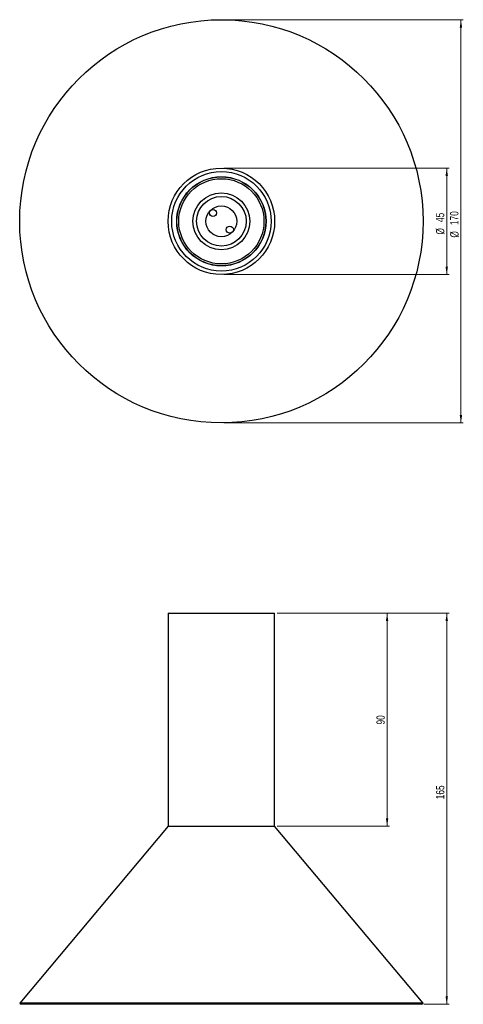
# Model space of a CAD drawing. Header units: millimetres. Extents: x 602 to 790, y 351 to 767.
import ezdxf

# ---------------------------------------------------------------- set-up
doc = ezdxf.new("R2010")
doc.units = ezdxf.units.MM
doc.styles.add('SLDTEXTSTYLE0', font='TXT', dxfattribs={"width": 0.75})
doc.dimstyles.new('SLDDIMSTYLE0', dxfattribs={"dimtxt": 3.5, "dimasz": 3.302, "dimexe": 0, "dimexo": 0.0625, "dimgap": 0.875, "dimtad": 1, "dimdec": 0, "dimrnd": 1e-09, "dimzin": 12, "dimdsep": 46, "dimtxsty": 'SLDTEXTSTYLE0', "dimsah": 1, "dimcen": 0.09, "dimadec": 0, "dimazin": 3, "dimtfac": 1, "dimtdec": 0, "dimtofl": 0, "dimtmove": 0, "dimatfit": 3, "dimfxl": 0, "dimfrac": 2, "dimtolj": 1, "dimtzin": 12, "dimarcsym": 0})

# ---------------------------------------------------------------- blocks, each defined once
blk = doc.blocks.new('_D')
at = {"color": 7, "linetype": 'Continuous', "lineweight": 0}
for p, q in [((711.09, 516.63), (783.78, 516.63)), ((782.78, 516.63), (782.78, 351.4)), ((773.17, 351.4), (783.78, 351.4))]:
    blk.add_line(p, q, dxfattribs=at)
at = {"color": 7, "linetype": 'Continuous', "lineweight": 18}
for points in [[(782.78, 516.63), (782.28, 513.33), (783.29, 513.33)], [(782.78, 351.4), (783.29, 354.7), (782.28, 354.7)]]:
    blk.add_solid(points, dxfattribs=at)
at = {"color": 7, "linetype": 'Continuous', "lineweight": 18, "insert": (778.27, 438.04), "char_height": 3.5, "attachment_point": 1, "rotation": 90, "style": 'SLDTEXTSTYLE0'}
blk.add_mtext('165', dxfattribs=at)
blk = doc.blocks.new('_D_1')
at = {"color": 7, "linetype": 'Continuous', "lineweight": 0}
for p, q in [((711.09, 516.63), (758.6, 516.63)), ((757.6, 426.63), (757.6, 516.63)), ((711.09, 426.63), (758.6, 426.63))]:
    blk.add_line(p, q, dxfattribs=at)
at = {"color": 7, "linetype": 'Continuous', "lineweight": 18}
for points in [[(757.6, 516.63), (757.09, 513.33), (758.1, 513.33)], [(757.6, 426.63), (758.1, 429.93), (757.09, 429.93)]]:
    blk.add_solid(points, dxfattribs=at)
at = {"color": 7, "linetype": 'Continuous', "lineweight": 18, "insert": (753.08, 469.62), "char_height": 3.5, "attachment_point": 1, "rotation": 90, "style": 'SLDTEXTSTYLE0'}
blk.add_mtext('90', dxfattribs=at)
blk = doc.blocks.new('_D_2')
at = {"color": 7, "linetype": 'Continuous', "lineweight": 0}
for p, q in [((688.59, 767.44), (789.78, 767.44)), ((788.78, 767.44), (788.78, 597.06)), ((688.59, 597.06), (789.78, 597.06))]:
    blk.add_line(p, q, dxfattribs=at)
at = {"color": 7, "linetype": 'Continuous', "lineweight": 18}
for points in [[(788.78, 767.44), (788.28, 764.14), (789.29, 764.14)], [(788.78, 597.06), (789.29, 600.36), (788.28, 600.36)]]:
    blk.add_solid(points, dxfattribs=at)
at = {"color": 7, "linetype": 'Continuous', "lineweight": 18, "char_height": 3.5, "attachment_point": 1, "rotation": 90, "style": 'SLDTEXTSTYLE0'}
for s, insert in [('170', (784.22, 680.65)), ('%%c', (784.27, 675.37))]:
    blk.add_mtext(s, dxfattribs=dict(at, insert=insert))
blk = doc.blocks.new('_D_3')
at = {"color": 7, "linetype": 'Continuous', "lineweight": 0}
for p, q in [((688.59, 704.75), (783.78, 704.75)), ((782.78, 704.75), (782.78, 659.75)), ((688.59, 659.75), (783.78, 659.75))]:
    blk.add_line(p, q, dxfattribs=at)
at = {"color": 7, "linetype": 'Continuous', "lineweight": 18}
for points in [[(782.78, 704.75), (782.28, 701.45), (783.29, 701.45)], [(782.78, 659.75), (783.29, 663.05), (782.28, 663.05)]]:
    blk.add_solid(points, dxfattribs=at)
at = {"color": 7, "linetype": 'Continuous', "lineweight": 18, "char_height": 3.5, "attachment_point": 1, "rotation": 90, "style": 'SLDTEXTSTYLE0'}
for s, insert in [('45', (778.22, 681.94)), ('%%c', (778.27, 676.66))]:
    blk.add_mtext(s, dxfattribs=dict(at, insert=insert))

msp = doc.modelspace()

# ---------------------------------------------------------------- linework, layer by layer
at = {"color": 7, "linetype": 'Continuous', "lineweight": 25}
for p, q in [((665.09, 516.63), (665.09, 426.63)), ((665.09, 516.63), (710.09, 516.63)), ((710.09, 426.63), (710.09, 516.63)), ((665.09, 426.63), (602.39, 351.91)), ((665.09, 426.63), (710.09, 426.63)), ((772.78, 351.91), (710.09, 426.63)), ((602.39, 351.91), (603.01, 351.4)), ((772.78, 351.91), (602.39, 351.91)), ((772.17, 351.4), (603.01, 351.4)), ((772.17, 351.4), (772.78, 351.91))]:
    msp.add_line(p, q, dxfattribs=at)
for centre, radius in [((687.59, 682.25), 85.19), ((687.59, 682.25), 22.5), ((687.59, 682.25), 21), ((687.59, 682.25), 18.86), ((687.59, 682.25), 18.8), ((687.59, 682.25), 18), ((687.59, 682.25), 12), ((687.59, 682.25), 10.5), ((687.59, 682.25), 6.5), ((684.04, 685.77), 1.5), ((691.14, 678.73), 1.5)]:
    msp.add_circle(centre, radius, dxfattribs=at)

# ---------------------------------------------------------------- dimensions: what is measured, and where the dimension line sits
at = {"color": 7, "linetype": 'Continuous', "lineweight": 18}
for base, p1, p2, picture, middle in [((788.78, 597.06), (687.59, 767.44), (687.59, 597.06), '_D_2', (788.78, 681.89)), ((782.78, 659.75), (687.59, 704.75), (687.59, 659.75), '_D_3', (782.78, 681.89))]:
    dim = msp.add_linear_dim(base=base, p1=p1, p2=p2, angle=90, text='%%c<>', dimstyle='SLDDIMSTYLE0', dxfattribs=at)
    dim.commit()
    dim.dimension.update_dxf_attribs({"geometry": picture, "text_midpoint": middle, "dimtype": 160})
for base, p1, p2, picture, middle in [((782.78, 351.4), (710.09, 516.63), (772.17, 351.4), '_D', (782.78, 441.92)), ((757.6, 516.63), (710.09, 426.63), (710.09, 516.63), '_D_1', (757.6, 472.21))]:
    dim = msp.add_linear_dim(base=base, p1=p1, p2=p2, angle=90, dimstyle='SLDDIMSTYLE0', dxfattribs=at)
    dim.commit()
    dim.dimension.update_dxf_attribs({"geometry": picture, "text_midpoint": middle, "dimtype": 160})

doc.saveas('drawing.dxf')
